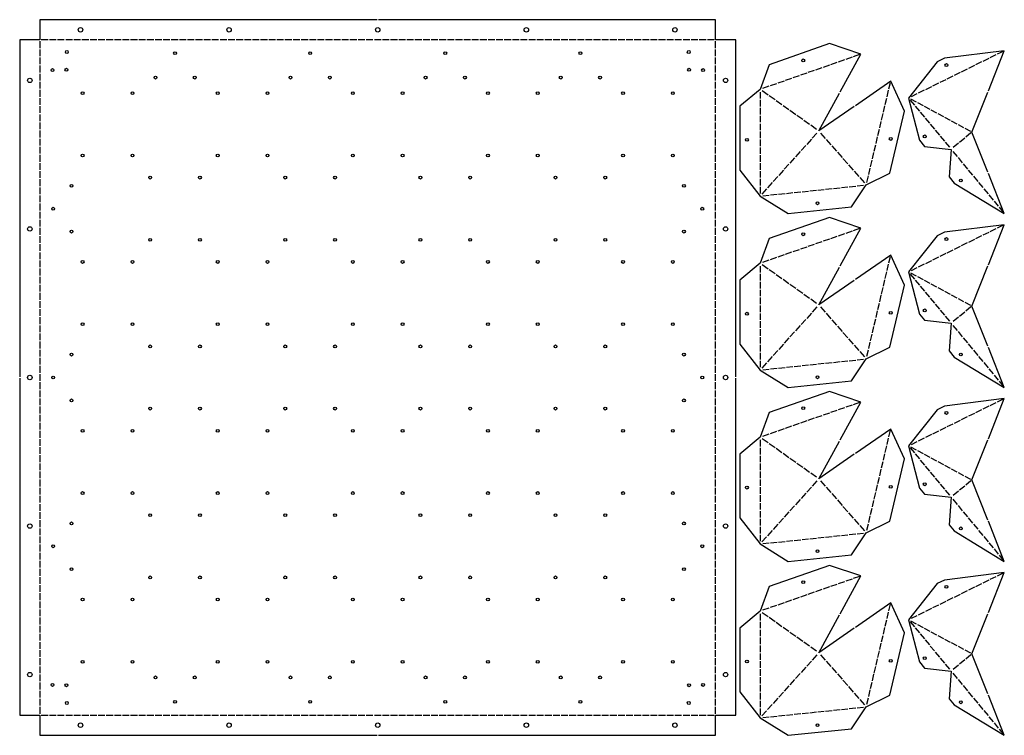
# Model space of a CAD drawing. Header units: millimetres. Extents: x 10 to 1468, y 10 to 2909.
# Tile 1 of 4: x 10 to 1468, y 10 to 1070. Entities that reach past the tile are written whole.
import ezdxf

# ---------------------------------------------------------------- set-up
doc = ezdxf.new("R2010")
doc.units = ezdxf.units.MM
doc.layers.add('CUT', color=1, linetype='CONTINUOUS')

msp = doc.modelspace()

# ---------------------------------------------------------------- linework, layer by layer
at = {"layer": 'CUT'}
for p, q in [((40, 1038), (40, 1027.976)), ((52.024, 1040), (42, 1040)), ((64.048, 1040), (54.024, 1040)), ((76.072, 1040), (66.048, 1040)), ((88.096, 1040), (78.072, 1040)), ((100.12, 1040), (90.096, 1040)), ((112.145, 1040), (102.12, 1040)), ((124.169, 1040), (114.145, 1040)), ((136.193, 1040), (126.169, 1040)), ((148.217, 1040), (138.193, 1040)), ((160.241, 1040), (150.217, 1040)), ((172.265, 1040), (162.241, 1040)), ((184.289, 1040), (174.265, 1040)), ((196.313, 1040), (186.289, 1040)), ((208.337, 1040), (198.313, 1040)), ((220.361, 1040), (210.337, 1040)), ((232.386, 1040), (222.361, 1040)), ((244.41, 1040), (234.386, 1040)), ((256.434, 1040), (246.41, 1040)), ((268.458, 1040), (258.434, 1040)), ((280.482, 1040), (270.458, 1040)), ((292.506, 1040), (282.482, 1040)), ((304.53, 1040), (294.506, 1040)), ((316.554, 1040), (306.53, 1040)), ((328.578, 1040), (318.554, 1040)), ((340.602, 1040), (330.578, 1040)), ((352.627, 1040), (342.602, 1040)), ((364.651, 1040), (354.627, 1040)), ((376.675, 1040), (366.651, 1040)), ((388.699, 1040), (378.675, 1040)), ((400.723, 1040), (390.699, 1040)), ((412.747, 1040), (402.723, 1040)), ((424.771, 1040), (414.747, 1040)), ((436.795, 1040), (426.771, 1040)), ((448.819, 1040), (438.795, 1040)), ((460.843, 1040), (450.819, 1040)), ((472.867, 1040), (462.843, 1040)), ((484.892, 1040), (474.867, 1040)), ((496.916, 1040), (486.892, 1040)), ((508.94, 1040), (498.916, 1040)), ((520.964, 1040), (510.94, 1040)), ((532.988, 1040), (522.964, 1040)), ((545.012, 1040), (534.988, 1040)), ((557.036, 1040), (547.012, 1040)), ((569.06, 1040), (559.036, 1040)), ((581.084, 1040), (571.06, 1040)), ((593.108, 1040), (583.084, 1040)), ((605.133, 1040), (595.108, 1040)), ((617.157, 1040), (607.133, 1040)), ((629.181, 1040), (619.157, 1040)), ((641.205, 1040), (631.181, 1040)), ((653.229, 1040), (643.205, 1040)), ((665.253, 1040), (655.229, 1040)), ((677.277, 1040), (667.253, 1040)), ((689.301, 1040), (679.277, 1040)), ((701.325, 1040), (691.301, 1040)), ((713.349, 1040), (703.325, 1040)), ((725.373, 1040), (715.349, 1040)), ((737.398, 1040), (727.373, 1040)), ((749.422, 1040), (739.398, 1040)), ((761.446, 1040), (751.422, 1040)), ((773.47, 1040), (763.446, 1040)), ((785.494, 1040), (775.47, 1040)), ((797.518, 1040), (787.494, 1040)), ((809.542, 1040), (799.518, 1040)), ((821.566, 1040), (811.542, 1040)), ((833.59, 1040), (823.566, 1040)), ((845.614, 1040), (835.59, 1040)), ((857.639, 1040), (847.614, 1040)), ((869.663, 1040), (859.639, 1040)), ((881.687, 1040), (871.663, 1040)), ((893.711, 1040), (883.687, 1040)), ((905.735, 1040), (895.711, 1040)), ((917.759, 1040), (907.735, 1040)), ((929.783, 1040), (919.759, 1040)), ((941.807, 1040), (931.783, 1040)), ((953.831, 1040), (943.807, 1040)), ((965.855, 1040), (955.831, 1040)), ((977.88, 1040), (967.855, 1040)), ((989.904, 1040), (979.88, 1040)), ((1001.928, 1040), (991.904, 1040)), ((1013.952, 1040), (1003.928, 1040)), ((1025.976, 1040), (1015.952, 1040)), ((1038, 1040), (1027.976, 1040)), ((1040, 1027.976), (1040, 1038)), ((40, 1025.976), (40, 1015.952)), ((1040, 1015.952), (1040, 1025.976)), ((1465.744, 1023.108), (1456.915, 1018.744)), ((40, 1013.952), (40, 1003.928)), ((1040, 1003.928), (1040, 1013.952)), ((1219.72, 1006.508), (1210.423, 1003.257)), ((1230.904, 1010.418), (1221.608, 1007.168)), ((1242.089, 1014.328), (1232.792, 1011.078)), ((1253.273, 1018.239), (1243.977, 1014.989)), ((1433.88, 1007.356), (1425.051, 1002.992)), ((1444.501, 1012.607), (1435.673, 1008.242)), ((1455.122, 1017.857), (1446.294, 1013.493)), ((40, 1001.928), (40, 991.904)), ((1040, 991.904), (1040, 1001.928)), ((1186.167, 994.776), (1176.87, 991.526)), ((1197.351, 998.687), (1188.055, 995.436)), ((1208.535, 1002.597), (1199.239, 999.347)), ((1402.016, 991.604), (1393.187, 987.24)), ((1412.637, 996.855), (1403.809, 992.49)), ((1423.258, 1002.105), (1414.43, 997.741)), ((40, 989.904), (40, 979.88)), ((40, 977.88), (40, 967.855)), ((1040, 979.88), (1040, 989.904)), ((1040, 967.855), (1040, 977.88)), ((1141.429, 979.135), (1132.132, 975.884)), ((1152.613, 983.045), (1143.317, 979.795)), ((1163.798, 986.955), (1154.501, 983.705)), ((1174.982, 990.866), (1165.686, 987.615)), ((1296.793, 967.433), (1299.054, 977.018)), ((1380.773, 981.103), (1371.945, 976.738)), ((1391.394, 986.353), (1382.566, 981.989)), ((40, 965.855), (40, 955.831)), ((1040, 955.831), (1040, 965.855)), ((1105.99, 962.743), (1105.994, 953.049)), ((1117.867, 958.317), (1109.25, 964.429)), ((1119.06, 971.314), (1109.764, 968.063)), ((1130.245, 975.224), (1120.948, 971.974)), ((1294.073, 955.901), (1296.334, 965.486)), ((1348.909, 965.351), (1340.08, 960.986)), ((1359.53, 970.601), (1350.702, 966.237)), ((1370.152, 975.852), (1361.323, 971.488)), ((40, 953.831), (40, 943.807)), ((1040, 943.807), (1040, 953.831)), ((1105.995, 951.049), (1106, 941.354)), ((1128.115, 951.047), (1119.498, 957.159)), ((1138.363, 943.778), (1129.746, 949.89)), ((1291.353, 944.369), (1293.614, 953.954)), ((1328.424, 950.882), (1334.541, 943.496)), ((1337.662, 947.611), (1329.395, 952.066)), ((1338.288, 960.1), (1329.459, 955.736)), ((40, 941.807), (40, 931.783)), ((1040, 931.783), (1040, 941.807)), ((1106.001, 939.354), (1106.006, 929.66)), ((1148.611, 936.508), (1139.994, 942.62)), ((1158.859, 929.239), (1150.242, 935.351)), ((1288.633, 932.837), (1290.894, 942.422)), ((1335.816, 941.955), (1341.933, 934.569)), ((1347.689, 942.208), (1339.422, 946.663)), ((1343.208, 933.029), (1349.324, 925.642)), ((1357.717, 936.805), (1349.45, 941.26)), ((1367.745, 931.402), (1359.478, 935.857)), ((40, 929.783), (40, 919.759)), ((1040, 919.759), (1040, 929.783)), ((1106.007, 927.66), (1106.012, 917.965)), ((1169.106, 921.969), (1160.49, 928.082)), ((1179.354, 914.7), (1170.738, 920.812)), ((1283.193, 909.773), (1285.454, 919.359)), ((1285.913, 921.305), (1288.174, 930.89)), ((1350.6, 924.102), (1356.716, 916.716)), ((1377.772, 926), (1369.505, 930.454)), ((1387.8, 920.597), (1379.533, 925.051)), ((1397.828, 915.194), (1389.561, 919.648)), ((40, 917.759), (40, 907.735)), ((40, 905.735), (40, 895.711)), ((1040, 907.735), (1040, 917.759)), ((1040, 895.711), (1040, 905.735)), ((1106.013, 915.965), (1106.017, 906.271)), ((1106.018, 904.271), (1106.023, 894.576)), ((1189.602, 907.43), (1180.986, 913.543)), ((1280.473, 898.241), (1282.734, 907.827)), ((1357.992, 915.175), (1364.108, 907.789)), ((1365.384, 906.248), (1371.5, 898.862)), ((1407.855, 909.791), (1399.588, 914.245)), ((1417.883, 904.388), (1409.616, 908.842)), ((40, 893.711), (40, 883.687)), ((1040, 883.687), (1040, 893.711)), ((1106.024, 892.576), (1106.029, 882.882)), ((1181.91, 892.949), (1174.97, 885.241)), ((1190.188, 902.143), (1183.248, 894.436)), ((1195.507, 902.113), (1202.487, 894.183)), ((1203.808, 892.681), (1210.788, 884.751)), ((1277.753, 886.709), (1280.014, 896.295)), ((1372.776, 897.322), (1378.892, 889.935)), ((1408.86, 894.51), (1401.158, 888.132)), ((1418.103, 902.163), (1410.401, 895.786)), ((40, 881.687), (40, 871.663)), ((1040, 871.663), (1040, 881.687)), ((1106.03, 880.882), (1106.034, 871.187)), ((1165.353, 874.561), (1158.413, 866.853)), ((1173.631, 883.755), (1166.691, 876.047)), ((1212.109, 883.25), (1219.089, 875.319)), ((1275.033, 875.178), (1277.294, 884.763)), ((1380.167, 888.395), (1386.284, 881.009)), ((1391.386, 874.847), (1397.725, 867.191)), ((1399.618, 886.857), (1391.916, 880.479)), ((40, 869.663), (40, 859.639)), ((1040, 859.639), (1040, 869.663)), ((1106.035, 869.187), (1106.04, 859.493)), ((1157.074, 865.367), (1150.134, 857.659)), ((1220.41, 873.818), (1227.389, 865.887)), ((1228.711, 864.386), (1235.69, 856.455)), ((1269.594, 852.114), (1271.854, 861.699)), ((1272.313, 863.646), (1274.574, 873.231)), ((1399.001, 865.65), (1405.341, 857.995)), ((40, 857.639), (40, 847.614)), ((40, 845.614), (40, 835.59)), ((1040, 847.614), (1040, 857.639)), ((1040, 835.59), (1040, 845.614)), ((1106.041, 857.493), (1106.046, 847.798)), ((1106.047, 845.798), (1106.052, 836.104)), ((1140.517, 846.978), (1133.577, 839.27)), ((1148.796, 856.172), (1141.856, 848.465)), ((1237.012, 854.954), (1243.991, 847.023)), ((1245.312, 845.522), (1252.292, 837.591)), ((1266.874, 840.582), (1269.134, 850.167)), ((1406.616, 856.454), (1412.956, 848.798)), ((1414.231, 847.258), (1420.571, 839.602)), ((40, 833.59), (40, 823.566)), ((1040, 823.566), (1040, 833.59)), ((1106.053, 834.104), (1106.057, 824.41)), ((1132.239, 837.784), (1125.298, 830.076)), ((1253.613, 836.09), (1260.593, 828.159)), ((1264.154, 829.05), (1266.414, 838.635)), ((1421.846, 838.062), (1428.186, 830.406)), ((40, 821.566), (40, 811.542)), ((1040, 811.542), (1040, 821.566)), ((1106.058, 822.41), (1106.063, 812.715)), ((1115.682, 819.396), (1108.741, 811.688)), ((1123.96, 828.59), (1117.02, 820.882)), ((1168.198, 815.215), (1177.84, 816.224)), ((1179.829, 816.432), (1189.471, 817.44)), ((1191.46, 817.648), (1201.102, 818.657)), ((1203.091, 818.865), (1212.733, 819.874)), ((1214.722, 820.082), (1224.364, 821.09)), ((1226.353, 821.298), (1235.995, 822.307)), ((1237.984, 822.515), (1247.626, 823.524)), ((1249.615, 823.732), (1259.257, 824.741)), ((1429.461, 828.865), (1435.801, 821.209)), ((1437.076, 819.669), (1443.416, 812.013)), ((40, 809.542), (40, 799.518)), ((1040, 799.518), (1040, 809.542)), ((1110.043, 809.131), (1119.685, 810.14)), ((1121.674, 810.348), (1131.316, 811.357)), ((1133.305, 811.565), (1142.947, 812.573)), ((1144.936, 812.781), (1154.578, 813.79)), ((1156.567, 813.998), (1166.209, 815.007)), ((1444.691, 810.473), (1451.031, 802.817)), ((40, 797.518), (40, 787.494)), ((1040, 787.494), (1040, 797.518)), ((1452.306, 801.276), (1458.646, 793.62)), ((1459.922, 792.08), (1466.261, 784.424)), ((40, 785.494), (40, 775.47)), ((40, 773.47), (40, 763.446)), ((1040, 775.47), (1040, 785.494)), ((1040, 763.446), (1040, 773.47)), ((40, 761.446), (40, 751.422)), ((1040, 751.422), (1040, 761.446)), ((1253.273, 760.611), (1243.977, 757.361)), ((1455.122, 760.23), (1446.294, 755.865)), ((1465.744, 765.48), (1456.915, 761.116)), ((40, 749.422), (40, 739.398)), ((1040, 739.398), (1040, 749.422)), ((1208.535, 744.969), (1199.239, 741.719)), ((1219.72, 748.88), (1210.423, 745.629)), ((1230.904, 752.79), (1221.608, 749.54)), ((1242.089, 756.701), (1232.792, 753.45)), ((1423.258, 744.478), (1414.43, 740.113)), ((1433.88, 749.728), (1425.051, 745.364)), ((1444.501, 754.979), (1435.673, 750.615)), ((40, 737.398), (40, 727.373)), ((1040, 727.373), (1040, 737.398)), ((1163.798, 729.328), (1154.501, 726.077)), ((1174.982, 733.238), (1165.686, 729.988)), ((1186.167, 737.148), (1176.87, 733.898)), ((1197.351, 741.059), (1188.055, 737.809)), ((1402.016, 733.976), (1393.187, 729.612)), ((1412.637, 739.227), (1403.809, 734.863)), ((40, 725.373), (40, 715.349)), ((1040, 715.349), (1040, 725.373)), ((1130.245, 717.596), (1120.948, 714.346)), ((1141.429, 721.507), (1132.132, 718.256)), ((1152.613, 725.417), (1143.317, 722.167)), ((1296.793, 709.805), (1299.054, 719.39)), ((1370.152, 718.224), (1361.323, 713.86)), ((1380.773, 723.475), (1371.945, 719.11)), ((1391.394, 728.726), (1382.566, 724.361)), ((40, 713.349), (40, 703.325)), ((40, 701.325), (40, 691.301)), ((1040, 703.325), (1040, 713.349)), ((1040, 691.301), (1040, 701.325)), ((1105.99, 705.115), (1105.994, 695.421)), ((1117.867, 700.689), (1109.25, 706.801)), ((1119.06, 713.686), (1109.764, 710.435)), ((1294.073, 698.273), (1296.334, 707.858)), ((1338.288, 702.472), (1329.459, 698.108)), ((1348.909, 707.723), (1340.08, 703.358)), ((1359.53, 712.973), (1350.702, 708.609)), ((40, 689.301), (40, 679.277)), ((1040, 679.277), (1040, 689.301)), ((1105.995, 693.421), (1106, 683.726)), ((1128.115, 693.419), (1119.498, 699.532)), ((1138.363, 686.15), (1129.746, 692.262)), ((1291.353, 686.741), (1293.614, 696.326)), ((1328.424, 693.254), (1334.541, 685.868)), ((1337.662, 689.984), (1329.395, 694.438)), ((1347.689, 684.581), (1339.422, 689.035)), ((40, 677.277), (40, 667.253)), ((1040, 667.253), (1040, 677.277)), ((1106.001, 681.726), (1106.006, 672.032)), ((1148.611, 678.88), (1139.994, 684.993)), ((1158.859, 671.611), (1150.242, 677.723)), ((1285.913, 663.677), (1288.174, 673.263)), ((1288.633, 675.209), (1290.894, 684.794)), ((1335.816, 684.328), (1341.933, 676.941)), ((1343.208, 675.401), (1349.324, 668.014)), ((1357.717, 679.178), (1349.45, 683.632)), ((1367.745, 673.775), (1359.478, 678.229)), ((1377.772, 668.372), (1369.505, 672.826)), ((40, 665.253), (40, 655.229)), ((1040, 655.229), (1040, 665.253)), ((1106.007, 670.032), (1106.012, 660.337)), ((1106.013, 658.337), (1106.017, 648.643)), ((1169.106, 664.341), (1160.49, 670.454)), ((1179.354, 657.072), (1170.738, 663.184)), ((1189.602, 649.803), (1180.986, 655.915)), ((1283.193, 652.145), (1285.454, 661.731)), ((1350.6, 666.474), (1356.716, 659.088)), ((1357.992, 657.547), (1364.108, 650.161)), ((1387.8, 662.969), (1379.533, 667.423)), ((1397.828, 657.566), (1389.561, 662.02)), ((1407.855, 652.163), (1399.588, 656.617)), ((40, 653.229), (40, 643.205)), ((1040, 643.205), (1040, 653.229)), ((1106.018, 646.643), (1106.023, 636.949)), ((1190.188, 644.516), (1183.248, 636.808)), ((1195.507, 644.485), (1202.487, 636.555)), ((1280.473, 640.613), (1282.734, 650.199)), ((1365.384, 648.621), (1371.5, 641.234)), ((1417.883, 646.76), (1409.616, 651.214)), ((1418.103, 644.536), (1410.401, 638.158)), ((40, 641.205), (40, 631.181)), ((40, 629.181), (40, 619.157)), ((1040, 631.181), (1040, 641.205)), ((1040, 619.157), (1040, 629.181)), ((1106.024, 634.949), (1106.029, 625.254)), ((1181.91, 635.321), (1174.97, 627.614)), ((1203.808, 635.054), (1210.788, 627.123)), ((1275.033, 617.55), (1277.294, 627.135)), ((1277.753, 629.082), (1280.014, 638.667)), ((1372.776, 639.694), (1378.892, 632.307)), ((1380.167, 630.767), (1386.284, 623.381)), ((1399.618, 629.229), (1391.916, 622.851)), ((1408.86, 636.882), (1401.158, 630.504)), ((40, 617.157), (40, 607.133)), ((1040, 607.133), (1040, 617.157)), ((1106.03, 623.254), (1106.034, 613.56)), ((1165.353, 616.933), (1158.413, 609.225)), ((1173.631, 626.127), (1166.691, 618.419)), ((1212.109, 625.622), (1219.089, 617.691)), ((1220.41, 616.19), (1227.389, 608.259)), ((1272.313, 606.018), (1274.574, 615.603)), ((1391.386, 617.219), (1397.725, 609.563)), ((40, 605.133), (40, 595.108)), ((1040, 595.108), (1040, 605.133)), ((1106.035, 611.56), (1106.04, 601.865)), ((1106.041, 599.865), (1106.046, 590.171)), ((1148.796, 598.545), (1141.856, 590.837)), ((1157.074, 607.739), (1150.134, 600.031)), ((1228.711, 606.758), (1235.69, 598.827)), ((1269.594, 594.486), (1271.854, 604.071)), ((1399.001, 608.023), (1405.341, 600.367)), ((1406.616, 598.826), (1412.956, 591.17)), ((40, 593.108), (40, 583.084)), ((1040, 583.084), (1040, 593.108)), ((1106.047, 588.171), (1106.052, 578.476)), ((1140.517, 589.35), (1133.577, 581.642)), ((1237.012, 597.326), (1243.991, 589.395)), ((1245.312, 587.894), (1252.292, 579.964)), ((1266.874, 582.954), (1269.134, 592.539)), ((1414.231, 589.63), (1420.571, 581.974)), ((40, 581.084), (40, 571.06)), ((40, 569.06), (40, 559.036)), ((1040, 571.06), (1040, 581.084)), ((1040, 559.036), (1040, 569.06)), ((1106.053, 576.476), (1106.057, 566.782)), ((1123.96, 570.962), (1117.02, 563.254)), ((1132.239, 580.156), (1125.298, 572.448)), ((1253.613, 578.462), (1260.593, 570.532)), ((1264.154, 571.422), (1266.414, 581.007)), ((1421.846, 580.434), (1428.186, 572.778)), ((1429.461, 571.237), (1435.801, 563.581)), ((40, 557.036), (40, 547.012)), ((1040, 547.012), (1040, 557.036)), ((1106.058, 564.782), (1106.063, 555.087)), ((1115.682, 561.768), (1108.741, 554.06)), ((1133.305, 553.937), (1142.947, 554.945)), ((1144.936, 555.154), (1154.578, 556.162)), ((1156.567, 556.37), (1166.209, 557.379)), ((1168.198, 557.587), (1177.84, 558.596)), ((1179.829, 558.804), (1189.471, 559.812)), ((1191.46, 560.02), (1201.102, 561.029)), ((1203.091, 561.237), (1212.733, 562.246)), ((1214.722, 562.454), (1224.364, 563.463)), ((1226.353, 563.671), (1235.995, 564.679)), ((1237.984, 564.887), (1247.626, 565.896)), ((1249.615, 566.104), (1259.257, 567.113)), ((1437.076, 562.041), (1443.416, 554.385)), ((40, 545.012), (40, 534.988)), ((1040, 534.988), (1040, 545.012)), ((1110.043, 551.503), (1119.685, 552.512)), ((1121.674, 552.72), (1131.316, 553.729)), ((1444.691, 552.845), (1451.031, 545.189)), ((1452.306, 543.648), (1458.646, 535.992)), ((40, 532.988), (40, 522.964)), ((1040, 522.964), (1040, 532.988)), ((1459.922, 534.452), (1466.261, 526.796)), ((40, 520.964), (40, 510.94)), ((1040, 510.94), (1040, 520.964)), ((40, 508.94), (40, 498.916)), ((40, 496.916), (40, 486.892)), ((1040, 498.916), (1040, 508.94)), ((1040, 486.892), (1040, 496.916)), ((1242.089, 499.073), (1232.792, 495.822)), ((1253.273, 502.983), (1243.977, 499.733)), ((1444.501, 497.351), (1435.673, 492.987)), ((1455.122, 502.602), (1446.294, 498.237)), ((1465.744, 507.852), (1456.915, 503.488)), ((40, 484.892), (40, 474.867)), ((1040, 474.867), (1040, 484.892)), ((1197.351, 483.431), (1188.055, 480.181)), ((1208.535, 487.341), (1199.239, 484.091)), ((1219.72, 491.252), (1210.423, 488.002)), ((1230.904, 495.162), (1221.608, 491.912)), ((1412.637, 481.599), (1403.809, 477.235)), ((1423.258, 486.85), (1414.43, 482.485)), ((1433.88, 492.1), (1425.051, 487.736)), ((40, 472.867), (40, 462.843)), ((1040, 462.843), (1040, 472.867)), ((1152.613, 467.789), (1143.317, 464.539)), ((1163.798, 471.7), (1154.501, 468.449)), ((1174.982, 475.61), (1165.686, 472.36)), ((1186.167, 479.521), (1176.87, 476.27)), ((1391.394, 471.098), (1382.566, 466.733)), ((1402.016, 476.348), (1393.187, 471.984)), ((40, 460.843), (40, 450.819)), ((1040, 450.819), (1040, 460.843)), ((1119.06, 456.058), (1109.764, 452.808)), ((1130.245, 459.968), (1120.948, 456.718)), ((1141.429, 463.879), (1132.132, 460.629)), ((1296.793, 452.177), (1299.054, 461.762)), ((1359.53, 455.346), (1350.702, 450.981)), ((1370.152, 460.596), (1361.323, 456.232)), ((1380.773, 465.847), (1371.945, 461.483)), ((40, 448.819), (40, 438.795)), ((1040, 438.795), (1040, 448.819)), ((1105.99, 447.487), (1105.994, 437.793)), ((1117.867, 443.061), (1109.25, 449.173)), ((1128.115, 435.791), (1119.498, 441.904)), ((1291.353, 429.113), (1293.614, 438.698)), ((1294.073, 440.645), (1296.334, 450.23)), ((1338.288, 444.844), (1329.459, 440.48)), ((1348.909, 450.095), (1340.08, 445.731)), ((40, 436.795), (40, 426.771)), ((40, 424.771), (40, 414.747)), ((1040, 426.771), (1040, 436.795)), ((1040, 414.747), (1040, 424.771)), ((1105.995, 435.793), (1106, 426.099)), ((1106.001, 424.099), (1106.006, 414.404)), ((1138.363, 428.522), (1129.746, 434.634)), ((1148.611, 421.253), (1139.994, 427.365)), ((1288.633, 417.581), (1290.894, 427.167)), ((1328.424, 435.626), (1334.541, 428.24)), ((1337.662, 432.356), (1329.395, 436.81)), ((1335.816, 426.7), (1341.933, 419.313)), ((1347.689, 426.953), (1339.422, 431.407)), ((1357.717, 421.55), (1349.45, 426.004)), ((40, 412.747), (40, 402.723)), ((1040, 402.723), (1040, 412.747)), ((1106.007, 412.404), (1106.012, 402.71)), ((1158.859, 413.983), (1150.242, 420.095)), ((1169.106, 406.714), (1160.49, 412.826)), ((1285.913, 406.049), (1288.174, 415.635)), ((1343.208, 417.773), (1349.324, 410.387)), ((1350.6, 408.846), (1356.716, 401.46)), ((1367.745, 416.147), (1359.478, 420.601)), ((1377.772, 410.744), (1369.505, 415.198)), ((1387.8, 405.341), (1379.533, 409.795)), ((40, 400.723), (40, 390.699)), ((1040, 390.699), (1040, 400.723)), ((1106.013, 400.71), (1106.017, 391.015)), ((1179.354, 399.444), (1170.738, 405.556)), ((1189.602, 392.175), (1180.986, 398.287)), ((1283.193, 394.518), (1285.454, 404.103)), ((1357.992, 399.919), (1364.108, 392.533)), ((1397.828, 399.938), (1389.561, 404.392)), ((1407.855, 394.535), (1399.588, 398.989)), ((1417.883, 389.132), (1409.616, 393.586)), ((40, 388.699), (40, 378.675)), ((1040, 378.675), (1040, 388.699)), ((1106.018, 389.015), (1106.023, 379.321)), ((1190.188, 386.888), (1183.248, 379.18)), ((1195.507, 386.858), (1202.487, 378.927)), ((1277.753, 371.454), (1280.014, 381.039)), ((1280.473, 382.986), (1282.734, 392.571)), ((1365.384, 390.993), (1371.5, 383.606)), ((1372.776, 382.066), (1378.892, 374.68)), ((1408.86, 379.254), (1401.158, 372.877)), ((1418.103, 386.908), (1410.401, 380.53)), ((40, 376.675), (40, 366.651)), ((40, 364.651), (40, 354.627)), ((1040, 366.651), (1040, 376.675)), ((1040, 354.627), (1040, 364.651)), ((1106.024, 377.321), (1106.029, 367.626)), ((1106.03, 365.626), (1106.034, 355.932)), ((1173.631, 368.499), (1166.691, 360.791)), ((1181.91, 377.694), (1174.97, 369.986)), ((1203.808, 377.426), (1210.788, 369.495)), ((1212.109, 367.994), (1219.089, 360.063)), ((1275.033, 359.922), (1277.294, 369.507)), ((1380.167, 373.139), (1386.284, 365.753)), ((1399.618, 371.601), (1391.916, 365.223)), ((40, 352.627), (40, 342.602)), ((1040, 342.602), (1040, 352.627)), ((1106.035, 353.932), (1106.04, 344.237)), ((1157.074, 350.111), (1150.134, 342.403)), ((1165.353, 359.305), (1158.413, 351.597)), ((1220.41, 358.562), (1227.389, 350.631)), ((1272.313, 348.39), (1274.574, 357.975)), ((1391.386, 359.591), (1397.725, 351.935)), ((1399.001, 350.395), (1405.341, 342.739)), ((40, 340.602), (40, 330.578)), ((1040, 330.578), (1040, 340.602)), ((1106.041, 342.237), (1106.046, 332.543)), ((1148.796, 340.917), (1141.856, 333.209)), ((1228.711, 349.13), (1235.69, 341.2)), ((1237.012, 339.698), (1243.991, 331.768)), ((1269.594, 336.858), (1271.854, 346.443)), ((1406.616, 341.198), (1412.956, 333.543)), ((40, 328.578), (40, 318.554)), ((1040, 318.554), (1040, 328.578)), ((1106.047, 330.543), (1106.052, 320.848)), ((1132.239, 322.528), (1125.298, 314.82)), ((1140.517, 331.723), (1133.577, 324.015)), ((1245.312, 330.266), (1252.292, 322.336)), ((1253.613, 320.834), (1260.593, 312.904)), ((1264.154, 313.794), (1266.414, 323.38)), ((1266.874, 325.326), (1269.134, 334.911)), ((1414.231, 332.002), (1420.571, 324.346)), ((1421.846, 322.806), (1428.186, 315.15)), ((40, 316.554), (40, 306.53)), ((1040, 306.53), (1040, 316.554)), ((1106.053, 318.848), (1106.057, 309.154)), ((1106.058, 307.154), (1106.063, 297.459)), ((1123.96, 313.334), (1117.02, 305.626)), ((1226.353, 306.043), (1235.995, 307.051)), ((1237.984, 307.26), (1247.626, 308.268)), ((1249.615, 308.476), (1259.257, 309.485)), ((1429.461, 313.609), (1435.801, 305.954)), ((40, 304.53), (40, 294.506)), ((40, 292.506), (40, 282.482)), ((1040, 294.506), (1040, 304.53)), ((1040, 282.482), (1040, 292.506)), ((1115.682, 304.14), (1108.741, 296.432)), ((1110.043, 293.876), (1119.685, 294.884)), ((1121.674, 295.092), (1131.316, 296.101)), ((1133.305, 296.309), (1142.947, 297.318)), ((1144.936, 297.526), (1154.578, 298.534)), ((1156.567, 298.742), (1166.209, 299.751)), ((1168.198, 299.959), (1177.84, 300.968)), ((1179.829, 301.176), (1189.471, 302.185)), ((1191.46, 302.393), (1201.102, 303.401)), ((1203.091, 303.609), (1212.733, 304.618)), ((1214.722, 304.826), (1224.364, 305.835)), ((1437.076, 304.413), (1443.416, 296.757)), ((1444.691, 295.217), (1451.031, 287.561)), ((40, 280.482), (40, 270.458)), ((1040, 270.458), (1040, 280.482)), ((1452.306, 286.021), (1458.646, 278.365)), ((40, 268.458), (40, 258.434)), ((1040, 258.434), (1040, 268.458)), ((1459.922, 276.824), (1466.261, 269.168)), ((40, 256.434), (40, 246.41)), ((1040, 246.41), (1040, 256.434)), ((1465.744, 250.225), (1456.915, 245.86)), ((40, 244.41), (40, 234.386)), ((1040, 234.386), (1040, 244.41)), ((1219.72, 233.624), (1210.423, 230.374)), ((1230.904, 237.534), (1221.608, 234.284)), ((1242.089, 241.445), (1232.792, 238.195)), ((1253.273, 245.355), (1243.977, 242.105)), ((1433.88, 234.473), (1425.051, 230.108)), ((1444.501, 239.723), (1435.673, 235.359)), ((1455.122, 244.974), (1446.294, 240.61)), ((40, 232.386), (40, 222.361)), ((40, 220.361), (40, 210.337)), ((1040, 222.361), (1040, 232.386)), ((1040, 210.337), (1040, 220.361)), ((1186.167, 221.893), (1176.87, 218.642)), ((1197.351, 225.803), (1188.055, 222.553)), ((1208.535, 229.714), (1199.239, 226.463)), ((1402.016, 218.721), (1393.187, 214.356)), ((1412.637, 223.971), (1403.809, 219.607)), ((1423.258, 229.222), (1414.43, 224.857)), ((40, 208.337), (40, 198.313)), ((1040, 198.313), (1040, 208.337)), ((1141.429, 206.251), (1132.132, 203.001)), ((1152.613, 210.161), (1143.317, 206.911)), ((1163.798, 214.072), (1154.501, 210.822)), ((1174.982, 217.982), (1165.686, 214.732)), ((1296.793, 194.549), (1299.054, 204.134)), ((1380.773, 208.219), (1371.945, 203.855)), ((1391.394, 213.47), (1382.566, 209.105)), ((40, 196.313), (40, 186.289)), ((1040, 186.289), (1040, 196.313)), ((1105.99, 189.86), (1105.994, 180.165)), ((1117.867, 185.433), (1109.25, 191.545)), ((1119.06, 198.43), (1109.764, 195.18)), ((1130.245, 202.341), (1120.948, 199.09)), ((1294.073, 183.017), (1296.334, 192.603)), ((1348.909, 192.467), (1340.08, 188.103)), ((1359.53, 197.718), (1350.702, 193.353)), ((1370.152, 202.968), (1361.323, 198.604)), ((40, 184.289), (40, 174.265)), ((1040, 174.265), (1040, 184.289)), ((1105.995, 178.165), (1106, 168.471)), ((1128.115, 178.164), (1119.498, 184.276)), ((1138.363, 170.894), (1129.746, 177.006)), ((1291.353, 171.485), (1293.614, 181.071)), ((1328.424, 177.999), (1334.541, 170.612)), ((1337.662, 174.728), (1329.395, 179.182)), ((1338.288, 187.216), (1329.459, 182.852)), ((40, 172.265), (40, 162.241)), ((1040, 162.241), (1040, 172.265)), ((1106.001, 166.471), (1106.006, 156.776)), ((1148.611, 163.625), (1139.994, 169.737)), ((1158.859, 156.355), (1150.242, 162.468)), ((1288.633, 159.953), (1290.894, 169.539)), ((1335.816, 169.072), (1341.933, 161.686)), ((1347.689, 169.325), (1339.422, 173.779)), ((1357.717, 163.922), (1349.45, 168.376)), ((1367.745, 158.519), (1359.478, 162.973)), ((40, 160.241), (40, 150.217)), ((40, 148.217), (40, 138.193)), ((1040, 150.217), (1040, 160.241)), ((1040, 138.193), (1040, 148.217)), ((1106.007, 154.776), (1106.012, 145.082)), ((1169.106, 149.086), (1160.49, 155.198)), ((1179.354, 141.816), (1170.738, 147.929)), ((1283.193, 136.89), (1285.454, 146.475)), ((1285.913, 148.422), (1288.174, 158.007)), ((1343.208, 160.145), (1349.324, 152.759)), ((1350.6, 151.218), (1356.716, 143.832)), ((1377.772, 153.116), (1369.505, 157.57)), ((1387.8, 147.713), (1379.533, 152.167)), ((1397.828, 142.31), (1389.561, 146.764)), ((40, 136.193), (40, 126.169)), ((1040, 126.169), (1040, 136.193)), ((1106.013, 143.082), (1106.017, 133.387)), ((1106.018, 131.387), (1106.023, 121.693)), ((1189.602, 134.547), (1180.986, 140.659)), ((1280.473, 125.358), (1282.734, 134.943)), ((1357.992, 142.292), (1364.108, 134.905)), ((1365.384, 133.365), (1371.5, 125.979)), ((1407.855, 136.907), (1399.588, 141.361)), ((1417.883, 131.504), (1409.616, 135.958)), ((40, 124.169), (40, 114.145)), ((1040, 114.145), (1040, 124.169)), ((1106.024, 119.693), (1106.029, 109.998)), ((1181.91, 120.066), (1174.97, 112.358)), ((1190.188, 129.26), (1183.248, 121.552)), ((1195.507, 129.23), (1202.487, 121.299)), ((1203.808, 119.798), (1210.788, 111.867)), ((1277.753, 113.826), (1280.014, 123.411)), ((1372.776, 124.438), (1378.892, 117.052)), ((1408.86, 121.626), (1401.158, 115.249)), ((1418.103, 129.28), (1410.401, 122.902)), ((40, 112.145), (40, 102.12)), ((1040, 102.12), (1040, 112.145)), ((1106.03, 107.998), (1106.034, 98.304)), ((1173.631, 110.872), (1166.691, 103.164)), ((1212.109, 110.366), (1219.089, 102.435)), ((1275.033, 102.294), (1277.294, 111.879)), ((1380.167, 115.511), (1386.284, 108.125)), ((1399.618, 113.973), (1391.916, 107.595)), ((40, 100.12), (40, 90.096)), ((40, 88.096), (40, 78.072)), ((1040, 90.096), (1040, 100.12)), ((1040, 78.072), (1040, 88.096)), ((1106.035, 96.304), (1106.04, 86.609)), ((1157.074, 92.483), (1150.134, 84.775)), ((1165.353, 101.677), (1158.413, 93.969)), ((1220.41, 100.934), (1227.389, 93.004)), ((1228.711, 91.502), (1235.69, 83.572)), ((1269.594, 79.23), (1271.854, 88.815)), ((1272.313, 90.762), (1274.574, 100.347)), ((1391.386, 101.963), (1397.725, 94.307)), ((1399.001, 92.767), (1405.341, 85.111)), ((40, 76.072), (40, 66.048)), ((1040, 66.048), (1040, 76.072)), ((1106.041, 84.609), (1106.046, 74.915)), ((1106.047, 72.915), (1106.052, 63.22)), ((1140.517, 74.095), (1133.577, 66.387)), ((1148.796, 83.289), (1141.856, 75.581)), ((1237.012, 82.07), (1243.991, 74.14)), ((1266.874, 67.698), (1269.134, 77.284)), ((1406.616, 83.571), (1412.956, 75.915)), ((1414.231, 74.374), (1420.571, 66.718)), ((40, 64.048), (40, 54.024)), ((1040, 54.024), (1040, 64.048)), ((1106.053, 61.22), (1106.057, 51.526)), ((1132.239, 64.9), (1125.298, 57.193)), ((1245.312, 72.638), (1252.292, 64.708)), ((1253.613, 63.206), (1260.593, 55.276)), ((1264.154, 56.166), (1266.414, 65.752)), ((1421.846, 65.178), (1428.186, 57.522)), ((40, 52.024), (40, 42)), ((1040, 42), (1040, 52.024)), ((1106.058, 49.526), (1106.063, 39.832)), ((1115.682, 46.512), (1108.741, 38.804)), ((1123.96, 55.706), (1117.02, 47.998)), ((1179.829, 43.548), (1189.471, 44.557)), ((1191.46, 44.765), (1201.102, 45.773)), ((1203.091, 45.982), (1212.733, 46.99)), ((1214.722, 47.198), (1224.364, 48.207)), ((1226.353, 48.415), (1235.995, 49.424)), ((1237.984, 49.632), (1247.626, 50.64)), ((1249.615, 50.848), (1259.257, 51.857)), ((1429.461, 55.982), (1435.801, 48.326)), ((1437.076, 46.785), (1443.416, 39.129)), ((42, 40), (52.024, 40)), ((54.024, 40), (64.048, 40)), ((66.048, 40), (76.072, 40)), ((78.072, 40), (88.096, 40)), ((90.096, 40), (100.12, 40)), ((102.12, 40), (112.145, 40)), ((114.145, 40), (124.169, 40)), ((126.169, 40), (136.193, 40)), ((138.193, 40), (148.217, 40)), ((150.217, 40), (160.241, 40)), ((162.241, 40), (172.265, 40)), ((174.265, 40), (184.289, 40)), ((186.289, 40), (196.313, 40)), ((198.313, 40), (208.337, 40)), ((210.337, 40), (220.361, 40)), ((222.361, 40), (232.386, 40)), ((234.386, 40), (244.41, 40)), ((246.41, 40), (256.434, 40)), ((258.434, 40), (268.458, 40)), ((270.458, 40), (280.482, 40)), ((282.482, 40), (292.506, 40)), ((294.506, 40), (304.53, 40)), ((306.53, 40), (316.554, 40)), ((318.554, 40), (328.578, 40)), ((330.578, 40), (340.602, 40)), ((342.602, 40), (352.627, 40)), ((354.627, 40), (364.651, 40)), ((366.651, 40), (376.675, 40)), ((378.675, 40), (388.699, 40)), ((390.699, 40), (400.723, 40)), ((402.723, 40), (412.747, 40)), ((414.747, 40), (424.771, 40)), ((426.771, 40), (436.795, 40)), ((438.795, 40), (448.819, 40)), ((450.819, 40), (460.843, 40)), ((462.843, 40), (472.867, 40)), ((474.867, 40), (484.892, 40)), ((486.892, 40), (496.916, 40)), ((498.916, 40), (508.94, 40)), ((510.94, 40), (520.964, 40)), ((522.964, 40), (532.988, 40)), ((534.988, 40), (545.012, 40)), ((547.012, 40), (557.036, 40)), ((559.036, 40), (569.06, 40)), ((571.06, 40), (581.084, 40)), ((583.084, 40), (593.108, 40)), ((595.108, 40), (605.133, 40)), ((607.133, 40), (617.157, 40)), ((619.157, 40), (629.181, 40)), ((631.181, 40), (641.205, 40)), ((643.205, 40), (653.229, 40)), ((655.229, 40), (665.253, 40)), ((667.253, 40), (677.277, 40)), ((679.277, 40), (689.301, 40)), ((691.301, 40), (701.325, 40)), ((703.325, 40), (713.349, 40)), ((715.349, 40), (725.373, 40)), ((727.373, 40), (737.398, 40)), ((739.398, 40), (749.422, 40)), ((751.422, 40), (761.446, 40)), ((763.446, 40), (773.47, 40)), ((775.47, 40), (785.494, 40)), ((787.494, 40), (797.518, 40)), ((799.518, 40), (809.542, 40)), ((811.542, 40), (821.566, 40)), ((823.566, 40), (833.59, 40)), ((835.59, 40), (845.614, 40)), ((847.614, 40), (857.639, 40)), ((859.639, 40), (869.663, 40)), ((871.663, 40), (881.687, 40)), ((883.687, 40), (893.711, 40)), ((895.711, 40), (905.735, 40)), ((907.735, 40), (917.759, 40)), ((919.759, 40), (929.783, 40)), ((931.783, 40), (941.807, 40)), ((943.807, 40), (953.831, 40)), ((955.831, 40), (965.855, 40)), ((967.855, 40), (977.88, 40)), ((979.88, 40), (989.904, 40)), ((991.904, 40), (1001.928, 40)), ((1003.928, 40), (1013.952, 40)), ((1015.952, 40), (1025.976, 40)), ((1027.976, 40), (1038, 40)), ((1110.043, 36.248), (1119.685, 37.256)), ((1121.674, 37.464), (1131.316, 38.473)), ((1133.305, 38.681), (1142.947, 39.69)), ((1144.936, 39.898), (1154.578, 40.907)), ((1156.567, 41.115), (1166.209, 42.123)), ((1168.198, 42.331), (1177.84, 43.34)), ((1444.691, 37.589), (1451.031, 29.933)), ((1452.306, 28.393), (1458.646, 20.737)), ((1459.922, 19.196), (1466.261, 11.54))]:
    msp.add_line(p, q, dxfattribs=at)
for points in [[(539, 1070), (40, 1070), (40, 1040), (10, 1040), (10, 541)], [(1070, 541), (1070, 1040), (1040, 1040), (1040, 1070), (541, 1070)], [(1224.493, 962.885), (1255.161, 1018.899), (1208.917, 1034.511), (1119.686, 1003.313), (1105.988, 966.743), (1076, 941.729), (1076.046, 847.2), (1106.065, 808.715), (1147.477, 782.884), (1241.492, 792.719), (1263.235, 825.157), (1298.173, 842.602), (1319.873, 934.606), (1299.513, 978.965), (1247.011, 942.61)], [(1443.959, 964.646), (1467.537, 1023.994), (1379.059, 1012.835), (1368.301, 1007.517), (1325.873, 953.963), (1341.823, 891.583), (1349.476, 882.34), (1388.835, 877.928), (1385.71, 837.157), (1393.364, 827.914), (1467.537, 782.884), (1443.959, 842.232)], [(1443.221, 844.091), (1419.643, 903.439), (1443.221, 962.787)], [(1245.367, 941.471), (1192.865, 905.116), (1223.533, 961.13)], [(1224.493, 705.257), (1255.161, 761.271), (1208.917, 776.884), (1119.686, 745.685), (1105.988, 709.115), (1076, 684.101), (1076.046, 589.573), (1106.065, 551.087), (1147.477, 525.256), (1241.492, 535.091), (1263.235, 567.529), (1298.173, 584.974), (1319.873, 676.978), (1299.513, 721.337), (1247.011, 684.982)], [(1443.959, 707.018), (1467.537, 766.367), (1379.059, 755.208), (1368.301, 749.89), (1325.873, 696.335), (1341.823, 633.955), (1349.476, 624.712), (1388.835, 620.3), (1385.71, 579.529), (1393.364, 570.286), (1467.537, 525.256), (1443.959, 584.604)], [(1245.367, 683.843), (1192.865, 647.488), (1223.533, 703.503)], [(1443.221, 586.463), (1419.643, 645.811), (1443.221, 705.159)], [(10, 539), (10, 40), (40, 40), (40, 10), (539, 10)], [(541, 10), (1040, 10), (1040, 40), (1070, 40), (1070, 539)], [(1224.493, 447.629), (1255.161, 503.643), (1208.917, 519.256), (1119.686, 488.057), (1105.988, 451.487), (1076, 426.473), (1076.046, 331.945), (1106.065, 293.459), (1147.477, 267.628), (1241.492, 277.463), (1263.235, 309.901), (1298.173, 327.347), (1319.873, 419.35), (1299.513, 463.709), (1247.011, 427.354)], [(1443.959, 449.39), (1467.537, 508.739), (1379.059, 497.58), (1368.301, 492.262), (1325.873, 438.707), (1341.823, 376.327), (1349.476, 367.084), (1388.835, 362.672), (1385.71, 321.901), (1393.364, 312.658), (1467.537, 267.628), (1443.959, 326.976)], [(1245.367, 426.215), (1192.865, 389.86), (1223.533, 445.875)], [(1443.221, 328.835), (1419.643, 388.183), (1443.221, 447.532)], [(1224.493, 190.001), (1255.161, 246.015), (1208.917, 261.628), (1119.686, 230.43), (1105.988, 193.86), (1076, 168.845), (1076.046, 74.317), (1106.065, 35.832), (1147.477, 10), (1241.492, 19.835), (1263.235, 52.273), (1298.173, 69.719), (1319.873, 161.722), (1299.513, 206.081), (1247.011, 169.726)], [(1443.959, 191.763), (1467.537, 251.111), (1379.059, 239.952), (1368.301, 234.634), (1325.873, 181.079), (1341.823, 118.699), (1349.476, 109.456), (1388.835, 105.044), (1385.71, 64.273), (1393.364, 55.031), (1467.537, 10), (1443.959, 69.348)], [(1443.221, 71.207), (1419.643, 130.555), (1443.221, 189.904)], [(1245.367, 168.587), (1192.865, 132.233), (1223.533, 188.247)]]:
    msp.add_lwpolyline(points, dxfattribs=at)
for centre, radius in [((100, 1055), 3.25), ((320, 1055), 3.25), ((540, 1055), 3.25), ((760, 1055), 3.25), ((980, 1055), 3.25), ((79.701, 1022.125), 2.1), ((240, 1020.5), 2.1), ((440, 1020.5), 2.1), ((640, 1020.5), 2.1), ((840, 1020.5), 2.1), ((1000.299, 1022.125), 2.1), ((1169.997, 1009.78), 2.1), ((58.466, 995.389), 2.1), ((79.102, 995.868), 2.1), ((1000.898, 995.868), 2.1), ((1021.534, 995.389), 2.1), ((1381.739, 1002.757), 2.1), ((25, 980), 3.25), ((210.926, 984.158), 2.1), ((269.074, 984.158), 2.1), ((410.926, 984.158), 2.1), ((469.074, 984.158), 2.1), ((610.926, 984.158), 2.1), ((669.074, 984.158), 2.1), ((810.926, 984.158), 2.1), ((869.074, 984.158), 2.1), ((1055, 980), 3.25), ((103.126, 961.092), 2.1), ((176.874, 961.092), 2.1), ((303.126, 961.092), 2.1), ((376.874, 961.092), 2.1), ((503.126, 961.092), 2.1), ((576.874, 961.092), 2.1), ((703.126, 961.092), 2.1), ((776.874, 961.092), 2.1), ((903.126, 961.092), 2.1), ((976.874, 961.092), 2.1), ((1086.524, 892.107), 2.1), ((1299.346, 893.314), 2.1), ((1349.746, 897.106), 2.1), ((103.126, 868.908), 2.1), ((176.874, 868.908), 2.1), ((303.126, 868.908), 2.1), ((376.874, 868.908), 2.1), ((503.126, 868.908), 2.1), ((576.874, 868.908), 2.1), ((703.126, 868.908), 2.1), ((776.874, 868.908), 2.1), ((903.126, 868.908), 2.1), ((976.874, 868.908), 2.1), ((203.126, 836.092), 2.1), ((276.874, 836.092), 2.1), ((403.126, 836.092), 2.1), ((476.874, 836.092), 2.1), ((603.126, 836.092), 2.1), ((676.874, 836.092), 2.1), ((803.126, 836.092), 2.1), ((876.874, 836.092), 2.1), ((1403.064, 831.79), 2.1), ((86.624, 823.904), 2.1), ((993.376, 823.904), 2.1), ((59.5, 790), 2.1), ((1020.5, 790), 2.1), ((1191.043, 797.998), 2.1), ((25, 760), 3.25), ((86.624, 756.096), 2.1), ((993.376, 756.096), 2.1), ((1055, 760), 3.25), ((203.126, 743.908), 2.1), ((276.874, 743.908), 2.1), ((403.126, 743.908), 2.1), ((476.874, 743.908), 2.1), ((603.126, 743.908), 2.1), ((676.874, 743.908), 2.1), ((803.126, 743.908), 2.1), ((876.874, 743.908), 2.1), ((1169.997, 752.153), 2.1), ((1381.739, 745.129), 2.1), ((103.126, 711.092), 2.1), ((176.874, 711.092), 2.1), ((303.126, 711.092), 2.1), ((376.874, 711.092), 2.1), ((503.126, 711.092), 2.1), ((576.874, 711.092), 2.1), ((703.126, 711.092), 2.1), ((776.874, 711.092), 2.1), ((903.126, 711.092), 2.1), ((976.874, 711.092), 2.1), ((1349.746, 639.478), 2.1), ((1086.524, 634.479), 2.1), ((1299.346, 635.686), 2.1), ((103.126, 618.908), 2.1), ((176.874, 618.908), 2.1), ((303.126, 618.908), 2.1), ((376.874, 618.908), 2.1), ((503.126, 618.908), 2.1), ((576.874, 618.908), 2.1), ((703.126, 618.908), 2.1), ((776.874, 618.908), 2.1), ((903.126, 618.908), 2.1), ((976.874, 618.908), 2.1), ((203.126, 586.092), 2.1), ((276.874, 586.092), 2.1), ((403.126, 586.092), 2.1), ((476.874, 586.092), 2.1), ((603.126, 586.092), 2.1), ((676.874, 586.092), 2.1), ((803.126, 586.092), 2.1), ((876.874, 586.092), 2.1), ((86.624, 573.904), 2.1), ((993.376, 573.904), 2.1), ((1403.064, 574.162), 2.1), ((25, 540), 3.25), ((59.5, 540), 2.1), ((1020.5, 540), 2.1), ((1055, 540), 3.25), ((1191.043, 540.37), 2.1), ((86.624, 506.096), 2.1), ((203.126, 493.908), 2.1), ((276.874, 493.908), 2.1), ((403.126, 493.908), 2.1), ((476.874, 493.908), 2.1), ((603.126, 493.908), 2.1), ((676.874, 493.908), 2.1), ((803.126, 493.908), 2.1), ((876.874, 493.908), 2.1), ((993.376, 506.096), 2.1), ((1169.997, 494.525), 2.1), ((1381.739, 487.502), 2.1), ((103.126, 461.092), 2.1), ((176.874, 461.092), 2.1), ((303.126, 461.092), 2.1), ((376.874, 461.092), 2.1), ((503.126, 461.092), 2.1), ((576.874, 461.092), 2.1), ((703.126, 461.092), 2.1), ((776.874, 461.092), 2.1), ((903.126, 461.092), 2.1), ((976.874, 461.092), 2.1), ((1299.346, 378.058), 2.1), ((1349.746, 381.85), 2.1), ((103.126, 368.908), 2.1), ((176.874, 368.908), 2.1), ((303.126, 368.908), 2.1), ((376.874, 368.908), 2.1), ((503.126, 368.908), 2.1), ((576.874, 368.908), 2.1), ((703.126, 368.908), 2.1), ((776.874, 368.908), 2.1), ((903.126, 368.908), 2.1), ((976.874, 368.908), 2.1), ((1086.524, 376.851), 2.1), ((203.126, 336.092), 2.1), ((276.874, 336.092), 2.1), ((403.126, 336.092), 2.1), ((476.874, 336.092), 2.1), ((603.126, 336.092), 2.1), ((676.874, 336.092), 2.1), ((803.126, 336.092), 2.1), ((876.874, 336.092), 2.1), ((25, 320), 3.25), ((86.624, 323.904), 2.1), ((993.376, 323.904), 2.1), ((1055, 320), 3.25), ((1403.064, 316.534), 2.1), ((59.5, 290), 2.1), ((1020.5, 290), 2.1), ((1191.043, 282.743), 2.1), ((86.624, 256.096), 2.1), ((993.376, 256.096), 2.1), ((203.126, 243.908), 2.1), ((276.874, 243.908), 2.1), ((403.126, 243.908), 2.1), ((476.874, 243.908), 2.1), ((603.126, 243.908), 2.1), ((676.874, 243.908), 2.1), ((803.126, 243.908), 2.1), ((876.874, 243.908), 2.1), ((1169.997, 236.897), 2.1), ((1381.739, 229.874), 2.1), ((103.126, 211.092), 2.1), ((176.874, 211.092), 2.1), ((303.126, 211.092), 2.1), ((376.874, 211.092), 2.1), ((503.126, 211.092), 2.1), ((576.874, 211.092), 2.1), ((703.126, 211.092), 2.1), ((776.874, 211.092), 2.1), ((903.126, 211.092), 2.1), ((976.874, 211.092), 2.1), ((103.126, 118.908), 2.1), ((176.874, 118.908), 2.1), ((303.126, 118.908), 2.1), ((376.874, 118.908), 2.1), ((503.126, 118.908), 2.1), ((576.874, 118.908), 2.1), ((703.126, 118.908), 2.1), ((776.874, 118.908), 2.1), ((903.126, 118.908), 2.1), ((976.874, 118.908), 2.1), ((1086.524, 119.224), 2.1), ((1299.346, 120.43), 2.1), ((1349.746, 124.222), 2.1), ((25, 100), 3.25), ((1055, 100), 3.25), ((210.926, 95.842), 2.1), ((269.074, 95.842), 2.1), ((410.926, 95.842), 2.1), ((469.074, 95.842), 2.1), ((610.926, 95.842), 2.1), ((669.074, 95.842), 2.1), ((810.926, 95.842), 2.1), ((869.074, 95.842), 2.1), ((58.466, 84.611), 2.1), ((79.102, 84.132), 2.1), ((1000.898, 84.132), 2.1), ((1021.534, 84.611), 2.1), ((79.701, 57.875), 2.1), ((240, 59.5), 2.1), ((440, 59.5), 2.1), ((640, 59.5), 2.1), ((840, 59.5), 2.1), ((1000.299, 57.875), 2.1), ((1403.064, 58.906), 2.1), ((100, 25), 3.25), ((320, 25), 3.25), ((540, 25), 3.25), ((760, 25), 3.25), ((980, 25), 3.25), ((1191.043, 25.115), 2.1)]:
    msp.add_circle(centre, radius, dxfattribs=at)

doc.saveas('drawing.dxf')
